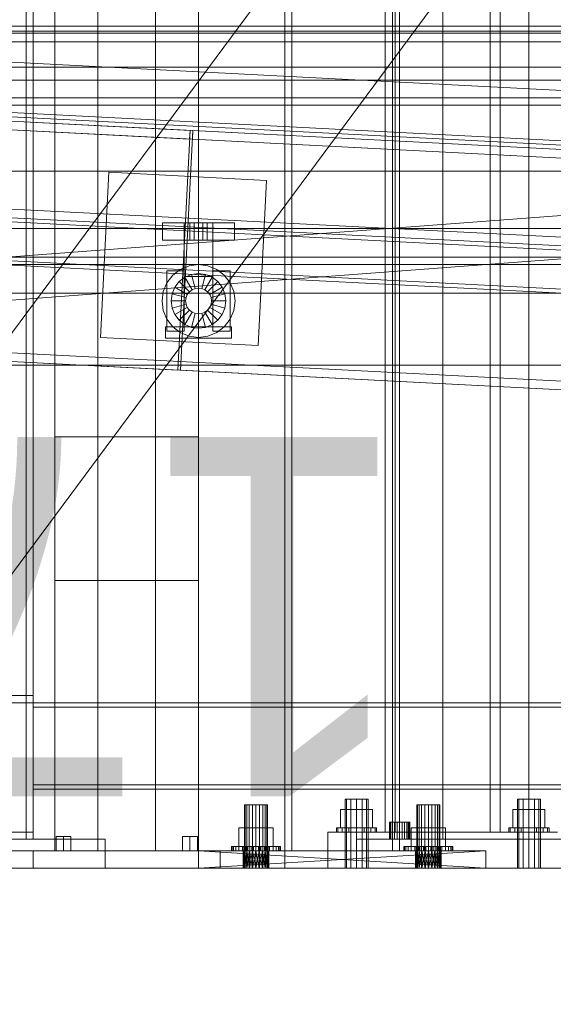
# Model space of a CAD drawing. Header units: millimetres. Extents: x -3490 to 61924, y -72580 to 6847.
# Tile 59 of 256: x -1274 to -903, y -36095 to -35410. Entities that reach past the tile are written whole.
import ezdxf

# ---------------------------------------------------------------- set-up
doc = ezdxf.new("R2010")
doc.units = ezdxf.units.MM
for name, color, linetype, lineweight in [('COTAS_O', 1, 'Continuous', 0), ('COTAS_P', 1, 'Continuous', 0), ('frontal_briquetadora', 7, 'Continuous', 0), ('frontal_C01', 7, 'Continuous', 0), ('frontal_C03', 7, 'Continuous', 0), ('frontal_C04', 7, 'Continuous', 0), ('frontal_C09', 7, 'Continuous', 0), ('frontal_C11', 7, 'Continuous', 0), ('frontal_dosificador', 7, 'Continuous', 0), ('frontal_mezcladora', 7, 'Continuous', 0), ('frontal_secador', 7, 'Continuous', 0)]:
    doc.layers.add(name, color=color, linetype=linetype, lineweight=lineweight)
doc.dimstyles.new('R19_100', dxfattribs={"dimtxt": 250, "dimasz": 150, "dimexe": 150, "dimexo": 80, "dimgap": 100, "dimtad": 1, "dimtih": 1, "dimtoh": 1, "dimdsep": 46, "dimcen": 0.09, "dimadec": 0, "dimazin": 0, "dimtfac": 1, "dimtdec": 4, "dimtofl": 0, "dimtmove": 0, "dimatfit": 3, "dimfxl": 1, "dimtolj": 1, "dimtzin": 0, "dimarcsym": 0})

# ---------------------------------------------------------------- blocks, each defined once
blk = doc.blocks.new('DIM_R29_52')
at = {"layer": 'COTAS_P'}
for p, q in [((-1750, -34600), (-1600, -34555)), ((2600, -34600), (2450, -34555)), ((-1750, -35500), (-1750, -34600)), ((-1750, -34600), (2600, -34600)), ((-1750, -34600), (-1600, -34645)), ((2600, -34600), (2450, -34645)), ((2600, -35500), (2600, -34600))]:
    blk.add_line(p, q, dxfattribs=at)
blk.add_text('4350 P', height=250, dxfattribs=at).set_placement((425, -34500))
blk = doc.blocks.new('DIM_R29_54')
at = {"layer": 'COTAS_P'}
for p, q in [((-2600, -35460), (-2645.93, -36358.83)), ((140, -35600), (94.07, -36498.83)), ((-2645.93, -36358.83), (-2493.82, -36321.54)), ((94.07, -36498.83), (-2645.93, -36358.83)), ((-2645.93, -36358.83), (-2498.42, -36411.42)), ((94.07, -36498.83), (-53.43, -36446.23)), ((94.07, -36498.83), (-58.03, -36536.11))]:
    blk.add_line(p, q, dxfattribs=at)
blk.add_text('2743.57 P', height=250, rotation=177.07502, dxfattribs=at).set_placement((-1281.03, -36528.7))
blk = doc.blocks.new('DIM_R29_59')
at = {"layer": 'COTAS_O'}
for p, q in [((-1850, -34900), (-1850, -35600)), ((-150, -34900), (-150, -35600)), ((-1850, -35600), (-1700, -35555)), ((-150, -35600), (-300, -35555)), ((-150, -35600), (-1850, -35600)), ((-1850, -35600), (-1700, -35645)), ((-150, -35600), (-300, -35645))]:
    blk.add_line(p, q, dxfattribs=at)
blk.add_text('1700 O', height=250, rotation=180, dxfattribs=at).set_placement((-1000, -35700))
blk = doc.blocks.new('DIM_R29_62')
at = {"layer": 'COTAS_O'}
for p, q in [((-1480, -33670), (-780, -33670)), ((-780, -33670), (-825, -33820)), ((-780, -36000), (-780, -33670)), ((-780, -33670), (-735, -33820)), ((-780, -36000), (-825, -35850)), ((-780, -36000), (-735, -35850)), ((-1480, -36000), (-780, -36000))]:
    blk.add_line(p, q, dxfattribs=at)
blk.add_text('2330 O', height=250, rotation=90, dxfattribs=at).set_placement((-880, -34835))
blk = doc.blocks.new('DIM_R29_63')
at = {"layer": 'COTAS_O'}
for p, q in [((-1480, -35300), (-1330, -35255)), ((490, -35300), (340, -35255)), ((-1480, -36000), (-1480, -35300)), ((-1480, -35300), (490, -35300)), ((-1480, -35300), (-1330, -35345)), ((490, -35300), (340, -35345)), ((490, -36000), (490, -35300))]:
    blk.add_line(p, q, dxfattribs=at)
blk.add_text('1970 O', height=250, dxfattribs=at).set_placement((-495, -35200))
blk = doc.blocks.new('DIM_R29_64')
at = {"layer": 'COTAS_O'}
for p, q in [((-1400, -33000), (-700, -33000)), ((-700, -33000), (-745, -33150)), ((-700, -36000), (-700, -33000)), ((-700, -33000), (-655, -33150)), ((-700, -36000), (-745, -35850)), ((-700, -36000), (-655, -35850)), ((-1400, -36000), (-700, -36000))]:
    blk.add_line(p, q, dxfattribs=at)
blk.add_text('3000 O', height=250, rotation=90, dxfattribs=at).set_placement((-800, -34500))
blk = doc.blocks.new('DIM_R29_65')
at = {"layer": 'COTAS_O'}
for p, q in [((-1400, -35300), (-1250, -35255)), ((1400, -35300), (1250, -35255)), ((-1400, -36000), (-1400, -35300)), ((-1400, -35300), (1400, -35300)), ((-1400, -35300), (-1250, -35345)), ((1400, -35300), (1250, -35345)), ((1400, -36000), (1400, -35300))]:
    blk.add_line(p, q, dxfattribs=at)
blk.add_text('2800 O', height=250, dxfattribs=at).set_placement((0, -35200))

msp = doc.modelspace()

# ---------------------------------------------------------------- linework, layer by layer
at = {"layer": 'frontal_briquetadora'}
for p, q in [((-1330, -35694.962), (-777.418, -34950)), ((-1330, -35862.816), (-720.639, -35041.307))]:
    msp.add_line(p, q, dxfattribs=at)
at = {"layer": 'frontal_C01'}
for p, q in [((-1020, -35975), (-1020, -33925.304)), ((-1013, -35975), (-1013, -33925.304)), ((-947, -35975), (-947, -33925.304)), ((-940, -35975), (-940, -33925.304)), ((-1046.928, -35952), (-1048, -35952)), ((-1048, -36000), (-1048, -35952)), ((-1044, -35952), (-1046.928, -35952)), ((-1046.928, -36000), (-1046.928, -35952)), ((-1040, -35952), (-1044, -35952)), ((-1044, -36000), (-1044, -35952)), ((-1040, -35952), (-1036, -35952)), ((-1040, -35952), (-1040, -36000)), ((-1036, -35952), (-1033.072, -35952)), ((-1036, -36000), (-1036, -35952)), ((-1033.072, -35952), (-1032, -35952)), ((-1033.072, -36000), (-1033.072, -35952)), ((-1032, -36000), (-1032, -35952)), ((-926.928, -35952), (-928, -35952)), ((-928, -36000), (-928, -35952)), ((-924, -35952), (-926.928, -35952)), ((-926.928, -36000), (-926.928, -35952)), ((-920, -35952), (-924, -35952)), ((-924, -36000), (-924, -35952)), ((-920, -35952), (-916, -35952)), ((-920, -35952), (-920, -36000)), ((-916, -35952), (-913.072, -35952)), ((-916, -36000), (-916, -35952)), ((-913.072, -35952), (-912, -35952)), ((-913.072, -36000), (-913.072, -35952)), ((-912, -36000), (-912, -35952)), ((-1040, -35959.2), (-1051.085, -35959.2)), ((-1051.085, -35972), (-1051.085, -35959.2)), ((-1040, -35959.2), (-1028.915, -35959.2)), ((-1040, -35959.2), (-1040, -35972)), ((-1028.915, -35972), (-1028.915, -35959.2)), ((-920, -35959.2), (-931.085, -35959.2)), ((-931.085, -35972), (-931.085, -35959.2)), ((-920, -35959.2), (-908.915, -35959.2)), ((-920, -35959.2), (-920, -35972)), ((-908.915, -35972), (-908.915, -35959.2)), ((-1060, -35975), (-900, -35975)), ((-1060, -36000), (-1060, -35975)), ((-1052.934, -35972), (-1054, -35972)), ((-1054, -35975), (-1054, -35972)), ((-1052.934, -35975), (-1054, -35975)), ((-1049.899, -35972), (-1052.934, -35972)), ((-1052.934, -35975), (-1052.934, -35972)), ((-1049.899, -35975), (-1052.934, -35975)), ((-1051.085, -35972), (-1040, -35972)), ((-1045.358, -35972), (-1049.899, -35972)), ((-1049.899, -35975), (-1049.899, -35972)), ((-1045.358, -35975), (-1049.899, -35975)), ((-1040, -35972), (-1045.358, -35972)), ((-1045.358, -35975), (-1045.358, -35972)), ((-1045.358, -35975), (-1040, -35975)), ((-1040, -35972), (-1034.642, -35972)), ((-1040, -35972), (-1040, -35975)), ((-1040, -35972), (-1028.915, -35972)), ((-1040, -35975), (-1034.642, -35975)), ((-1034.642, -35972), (-1030.101, -35972)), ((-1034.642, -35975), (-1034.642, -35972)), ((-1034.642, -35975), (-1030.101, -35975)), ((-1030.101, -35972), (-1027.066, -35972)), ((-1030.101, -35975), (-1030.101, -35972)), ((-1030.101, -35975), (-1027.066, -35975)), ((-1027.066, -35972), (-1026, -35972)), ((-1027.066, -35975), (-1027.066, -35972)), ((-1027.066, -35975), (-1026, -35975)), ((-1026, -35975), (-1026, -35972)), ((-1020, -35975), (-1013, -35975)), ((-1013, -35975), (-947, -35975)), ((-947, -35975), (-940, -35975)), ((-932.934, -35972), (-934, -35972)), ((-934, -35975), (-934, -35972)), ((-932.934, -35975), (-934, -35975)), ((-929.899, -35972), (-932.934, -35972)), ((-932.934, -35975), (-932.934, -35972)), ((-929.899, -35975), (-932.934, -35975)), ((-931.085, -35972), (-920, -35972)), ((-925.358, -35972), (-929.899, -35972)), ((-929.899, -35975), (-929.899, -35972)), ((-925.358, -35975), (-929.899, -35975)), ((-920, -35972), (-925.358, -35972)), ((-925.358, -35975), (-925.358, -35972)), ((-925.358, -35975), (-920, -35975)), ((-920, -35972), (-914.642, -35972)), ((-920, -35972), (-920, -35975)), ((-920, -35972), (-908.915, -35972)), ((-920, -35975), (-914.642, -35975)), ((-914.642, -35972), (-910.101, -35972)), ((-914.642, -35975), (-914.642, -35972)), ((-914.642, -35975), (-910.101, -35975)), ((-910.101, -35972), (-907.066, -35972)), ((-910.101, -35975), (-910.101, -35972)), ((-910.101, -35975), (-907.066, -35975)), ((-907.066, -35972), (-906, -35972)), ((-907.066, -35975), (-907.066, -35972)), ((-907.066, -35975), (-906, -35975)), ((-906, -35975), (-906, -35972)), ((-1060, -36000), (-900, -36000)), ((-1046.928, -36000), (-1048, -36000)), ((-1044, -36000), (-1046.928, -36000)), ((-1044, -36000), (-1040, -36000)), ((-1040, -36000), (-1036, -36000)), ((-1036, -36000), (-1033.072, -36000)), ((-1033.072, -36000), (-1032, -36000)), ((-926.928, -36000), (-928, -36000)), ((-924, -36000), (-926.928, -36000)), ((-924, -36000), (-920, -36000)), ((-920, -36000), (-916, -36000)), ((-916, -36000), (-913.072, -36000)), ((-913.072, -36000), (-912, -36000))]:
    msp.add_line(p, q, dxfattribs=at)
at = {"layer": 'frontal_C03'}
for p, q in [((1530, -35414.158), (-1530, -35414.158)), ((1500, -35417.595), (-1500, -35417.595)), ((1500, -35442.718), (-1500, -35442.718)), ((-1500, -35451.701), (1500, -35451.701)), ((1530, -35464.158), (-1530, -35464.158)), ((1530, -35469.158), (-1530, -35469.158))]:
    msp.add_line(p, q, dxfattribs=at)
at = {"layer": 'frontal_C04'}
for p, q in [((-1400, -35419), (-420, -35419)), ((-1400, -35425), (-420, -35425)), ((-1750, -35515), (-550, -35515)), ((-1751.122, -35610.042), (-551.122, -35520.042)), ((-1748.878, -35639.958), (-548.878, -35549.958)), ((-1175, -35551), (-1125, -35551)), ((-1175, -35551), (-1175, -35563)), ((-1160, -35551), (-1140, -35551)), ((-1160, -35551), (-1160, -35588.4)), ((-1156, -35551), (-1153, -35551)), ((-1156, -35551), (-1156, -35563)), ((-1153, -35551), (-1147, -35551)), ((-1153, -35563), (-1153, -35551)), ((-1147, -35551), (-1144, -35551)), ((-1147, -35563), (-1147, -35551)), ((-1144, -35563), (-1144, -35551)), ((-1140, -35588.4), (-1140, -35551)), ((-1125, -35563), (-1125, -35551)), ((-1750, -35555), (-550, -35555)), ((-1175, -35563), (-1125, -35563)), ((-1153, -35563), (-1156, -35563)), ((-1153, -35563), (-1147, -35563)), ((-1147, -35563), (-1144, -35563)), ((-1750, -35575), (2600, -35575)), ((-1750, -35580), (2600, -35580)), ((-1172, -35584.4), (-1160, -35584.4)), ((-1172, -35584.4), (-1172, -35626.4)), ((-1167.961, -35587.439), (-1162.7, -35583.403)), ((-1162.7, -35583.403), (-1156.574, -35580.865)), ((-1160, -35626.4), (-1160, -35584.4)), ((-1156.574, -35580.865), (-1150, -35580)), ((-1150, -35580), (-1143.426, -35580.865)), ((-1143.426, -35580.865), (-1137.3, -35583.403)), ((-1140, -35584.4), (-1128, -35584.4)), ((-1140, -35584.4), (-1140, -35626.4)), ((-1137.3, -35583.403), (-1132.039, -35587.439)), ((-1128, -35626.4), (-1128, -35584.4)), ((-1174.535, -35598.826), (-1171.997, -35592.7)), ((-1171.997, -35592.7), (-1167.961, -35587.439)), ((-1166.454, -35595.9), (-1163.435, -35591.965)), ((-1163.435, -35591.965), (-1159.5, -35588.946)), ((-1156.364, -35599.036), (-1163.435, -35591.965)), ((-1160, -35588.4), (-1140, -35588.4)), ((-1159.5, -35588.946), (-1154.918, -35587.047)), ((-1154.5, -35597.606), (-1159.5, -35588.946)), ((-1154.918, -35587.047), (-1150, -35586.4)), ((-1152.329, -35596.707), (-1154.918, -35587.047)), ((-1150, -35596.4), (-1150, -35586.4)), ((-1150, -35586.4), (-1145.082, -35587.047)), ((-1147.671, -35596.707), (-1145.082, -35587.047)), ((-1145.5, -35597.606), (-1140.5, -35588.946)), ((-1145.082, -35587.047), (-1140.5, -35588.946)), ((-1143.636, -35599.036), (-1136.565, -35591.965)), ((-1140.5, -35588.946), (-1136.565, -35591.965)), ((-1136.565, -35591.965), (-1133.546, -35595.9)), ((-1132.039, -35587.439), (-1128.003, -35592.7)), ((-1128.003, -35592.7), (-1125.465, -35598.826)), ((-1175.4, -35605.4), (-1174.535, -35598.826)), ((-1168.353, -35600.482), (-1166.454, -35595.9)), ((-1157.794, -35600.9), (-1166.454, -35595.9)), ((-1157.794, -35600.9), (-1156.364, -35599.036)), ((-1156.364, -35599.036), (-1154.5, -35597.606)), ((-1154.5, -35597.606), (-1152.329, -35596.707)), ((-1152.329, -35596.707), (-1150, -35596.4)), ((-1150, -35596.4), (-1147.671, -35596.707)), ((-1147.671, -35596.707), (-1145.5, -35597.606)), ((-1145.5, -35597.606), (-1143.636, -35599.036)), ((-1143.636, -35599.036), (-1142.206, -35600.9)), ((-1142.206, -35600.9), (-1133.546, -35595.9)), ((-1133.546, -35595.9), (-1131.647, -35600.482)), ((-1125.465, -35598.826), (-1124.6, -35605.4)), ((-1750, -35600), (-550, -35600)), ((-1174.535, -35611.974), (-1175.4, -35605.4)), ((-1169, -35605.4), (-1168.353, -35600.482)), ((-1159, -35605.4), (-1169, -35605.4)), ((-1168.353, -35610.318), (-1169, -35605.4)), ((-1158.693, -35603.071), (-1168.353, -35600.482)), ((-1159, -35605.4), (-1158.693, -35603.071)), ((-1158.693, -35607.729), (-1159, -35605.4)), ((-1158.693, -35603.071), (-1157.794, -35600.9)), ((-1142.206, -35600.9), (-1141.307, -35603.071)), ((-1141.307, -35603.071), (-1131.647, -35600.482)), ((-1141.307, -35603.071), (-1141, -35605.4)), ((-1141, -35605.4), (-1141.307, -35607.729)), ((-1131, -35605.4), (-1141, -35605.4)), ((-1131.647, -35600.482), (-1131, -35605.4)), ((-1131, -35605.4), (-1131.647, -35610.318)), ((-1124.6, -35605.4), (-1125.465, -35611.974)), ((-1171.997, -35618.1), (-1174.535, -35611.974)), ((-1158.693, -35607.729), (-1168.353, -35610.318)), ((-1166.454, -35614.9), (-1168.353, -35610.318)), ((-1157.794, -35609.9), (-1166.454, -35614.9)), ((-1156.364, -35611.764), (-1163.435, -35618.835)), ((-1154.5, -35613.194), (-1159.5, -35621.854)), ((-1157.794, -35609.9), (-1158.693, -35607.729)), ((-1156.364, -35611.764), (-1157.794, -35609.9)), ((-1154.5, -35613.194), (-1156.364, -35611.764)), ((-1152.329, -35614.093), (-1154.5, -35613.194)), ((-1145.5, -35613.194), (-1147.671, -35614.093)), ((-1143.636, -35611.764), (-1145.5, -35613.194)), ((-1145.5, -35613.194), (-1140.5, -35621.854)), ((-1142.206, -35609.9), (-1143.636, -35611.764)), ((-1143.636, -35611.764), (-1136.565, -35618.835)), ((-1141.307, -35607.729), (-1142.206, -35609.9)), ((-1142.206, -35609.9), (-1133.546, -35614.9)), ((-1141.307, -35607.729), (-1131.647, -35610.318)), ((-1131.647, -35610.318), (-1133.546, -35614.9)), ((-1125.465, -35611.974), (-1128.003, -35618.1)), ((-1167.961, -35623.361), (-1171.997, -35618.1)), ((-1163.435, -35618.835), (-1166.454, -35614.9)), ((-1159.5, -35621.854), (-1163.435, -35618.835)), ((-1152.329, -35614.093), (-1154.918, -35623.753)), ((-1150, -35614.4), (-1152.329, -35614.093)), ((-1147.671, -35614.093), (-1150, -35614.4)), ((-1150, -35614.4), (-1150, -35624.4)), ((-1147.671, -35614.093), (-1145.082, -35623.753)), ((-1136.565, -35618.835), (-1140.5, -35621.854)), ((-1133.546, -35614.9), (-1136.565, -35618.835)), ((-1128.003, -35618.1), (-1132.039, -35623.361)), ((-1173, -35623.4), (-1127, -35623.4)), ((-1173, -35623.4), (-1173, -35631.4)), ((-1172, -35626.4), (-1160, -35626.4)), ((-1162.7, -35627.397), (-1167.961, -35623.361)), ((-1156.574, -35629.935), (-1162.7, -35627.397)), ((-1154.918, -35623.753), (-1159.5, -35621.854)), ((-1150, -35624.4), (-1154.918, -35623.753)), ((-1145.082, -35623.753), (-1150, -35624.4)), ((-1140.5, -35621.854), (-1145.082, -35623.753)), ((-1137.3, -35627.397), (-1143.426, -35629.935)), ((-1140, -35626.4), (-1128, -35626.4)), ((-1132.039, -35623.361), (-1137.3, -35627.397)), ((-1127, -35631.4), (-1127, -35623.4)), ((-1173, -35631.4), (-1127, -35631.4)), ((-1150, -35630.8), (-1156.574, -35629.935)), ((-1143.426, -35629.935), (-1150, -35630.8)), ((-1750, -35650), (-550, -35650))]:
    msp.add_line(p, q, dxfattribs=at)
at = {"layer": 'frontal_C09'}
for p, q in [((84.569, -35509.053), (-2535.588, -35375.176)), ((142.705, -35547.069), (-2597.295, -35407.069)), ((142.551, -35550.065), (-2597.449, -35410.065)), ((82.783, -35544.007), (-2537.374, -35410.131)), ((72.643, -35546.493), (-2527.54, -35413.637)), ((72.49, -35549.489), (-2527.693, -35416.633)), ((42.529, -35547.958), (-2497.732, -35418.164)), ((42.222, -35553.951), (-2498.038, -35424.156)), ((-1155.908, -35486.724), (-2352.347, -35425.592)), ((-1156.214, -35492.717), (-2352.653, -35431.585)), ((208.888, -35623.546), (-2670.929, -35476.402)), ((209.194, -35617.554), (-2670.623, -35470.41)), ((208.735, -35626.542), (-2671.082, -35479.398)), ((-1155.908, -35486.724), (-1164.43, -35653.507)), ((-1162.432, -35653.609), (-1153.911, -35486.826)), ((-1155.908, -35486.724), (-1156.214, -35492.717)), ((-1154.217, -35492.819), (-1153.911, -35486.826)), ((42.529, -35547.958), (-1153.911, -35486.826)), ((42.222, -35553.951), (-1154.217, -35492.819)), ((137.449, -35649.935), (-2602.551, -35509.935)), ((137.295, -35652.931), (-2602.705, -35512.931)), ((-1218.338, -35630.726), (-1212.469, -35515.876)), ((-1102.613, -35521.489), (-1212.469, -35515.876)), ((-1102.613, -35521.489), (-1108.481, -35636.339)), ((204.092, -35717.423), (-2675.726, -35570.279)), ((203.785, -35723.416), (-2676.032, -35576.272)), ((-1164.43, -35653.507), (-2360.869, -35592.375)), ((-1108.481, -35636.339), (-1218.338, -35630.726)), ((34.007, -35714.741), (-1162.432, -35653.609))]:
    msp.add_line(p, q, dxfattribs=at)
at = {"layer": 'frontal_C11'}
for p, q in [((-1220, -35988), (-1220, -34140)), ((-1180, -35988), (-1180, -34140)), ((-1244, -35978), (-1249.196, -35978)), ((-1249.196, -35988), (-1249.196, -35978)), ((-1244, -35978), (-1238.804, -35978)), ((-1244, -35978), (-1244, -35988)), ((-1238.804, -35988), (-1238.804, -35978)), ((-1156, -35978), (-1161.196, -35978)), ((-1161.196, -35988), (-1161.196, -35978)), ((-1156, -35978), (-1150.804, -35978)), ((-1156, -35978), (-1156, -35988)), ((-1150.804, -35988), (-1150.804, -35978)), ((-1265, -35988), (-1135, -35988)), ((-1265, -36000), (-1265, -35988)), ((-1249.196, -35988), (-1244, -35988)), ((-1244, -35988), (-1238.804, -35988)), ((-1220, -35988), (-1180, -35988)), ((-1161.196, -35988), (-1156, -35988)), ((-1156, -35988), (-1150.804, -35988)), ((-1135, -36000), (-1135, -35988)), ((-1265, -36000), (-1135, -36000))]:
    msp.add_line(p, q, dxfattribs=at)
at = {"layer": 'frontal_dosificador'}
for p, q in [((-1250, -35988), (-1250, -33900)), ((-1150, -35988), (-1150, -33900)), ((-1150, -35700), (-1250, -35700)), ((-1250, -35800), (-1250, -35700)), ((-1150, -35800), (-1150, -35700)), ((-1150, -35800), (-1250, -35800)), ((-1090, -35988), (-1310, -35988)), ((-1150, -35988), (-1250, -35988)), ((-1090, -36000), (-1090, -35988)), ((-1090, -36000), (-1310, -36000))]:
    msp.add_line(p, q, dxfattribs=at)
at = {"layer": 'frontal_mezcladora'}
for p, q in [((-980, -35980), (-980, -33390)), ((-920, -35980), (-920, -33390)), ((-1016.761, -35968), (-1017, -35968)), ((-1017, -35980), (-1017, -35968)), ((-1016.062, -35968), (-1016.761, -35968)), ((-1016.761, -35980), (-1016.761, -35968)), ((-1014.95, -35968), (-1016.062, -35968)), ((-1016.062, -35980), (-1016.062, -35968)), ((-1013.5, -35968), (-1014.95, -35968)), ((-1014.95, -35980), (-1014.95, -35968)), ((-1011.812, -35968), (-1013.5, -35968)), ((-1013.5, -35980), (-1013.5, -35968)), ((-1010, -35968), (-1011.812, -35968)), ((-1011.812, -35980), (-1011.812, -35968)), ((-1010, -35968), (-1008.188, -35968)), ((-1010, -35968), (-1010, -35980)), ((-1008.188, -35968), (-1006.5, -35968)), ((-1008.188, -35980), (-1008.188, -35968)), ((-1006.5, -35968), (-1005.05, -35968)), ((-1006.5, -35980), (-1006.5, -35968)), ((-1005.05, -35968), (-1003.938, -35968)), ((-1005.05, -35980), (-1005.05, -35968)), ((-1003.938, -35968), (-1003.239, -35968)), ((-1003.938, -35980), (-1003.938, -35968)), ((-1003.239, -35968), (-1003, -35968)), ((-1003.239, -35980), (-1003.239, -35968)), ((-1003, -35980), (-1003, -35968)), ((-1040, -35980), (-860, -35980)), ((-1040, -36000), (-1040, -35980)), ((-1016.761, -35980), (-1017, -35980)), ((-1016.062, -35980), (-1016.761, -35980)), ((-1014.95, -35980), (-1016.062, -35980)), ((-1013.5, -35980), (-1014.95, -35980)), ((-1011.812, -35980), (-1013.5, -35980)), ((-1010, -35980), (-1011.812, -35980)), ((-1008.188, -35980), (-1010, -35980)), ((-1008.188, -35980), (-1006.5, -35980)), ((-1006.5, -35980), (-1005.05, -35980)), ((-1005.05, -35980), (-1003.938, -35980)), ((-1003.938, -35980), (-1003.239, -35980)), ((-1003.239, -35980), (-1003, -35980)), ((-980, -35980), (-920, -35980)), ((-1040, -36000), (-860, -36000))]:
    msp.add_line(p, q, dxfattribs=at)
at = {"layer": 'frontal_secador'}
for p, q in [((-1270, -35980), (-1270, -33075)), ((-1265, -35980), (-1265, -33075)), ((-1090, -35988), (-1090, -35144.711)), ((-1085, -35988), (-1085, -35144.711)), ((-1015, -35988), (-1015, -35144.711)), ((-1010, -35988), (-1010, -35144.711)), ((-1325, -35880), (-1265, -35880)), ((-1265, -35885), (-1265, -35880)), ((-1325, -35885), (-1265, -35885)), ((-1270, -35885), (-1265, -35885)), ((-1270, -35975), (-1270, -35885)), ((-1265, -35885), (1265, -35885)), ((-1265, -35888), (-1265, -35885)), ((-1265, -35975), (-1265, -35885)), ((-1265, -35888), (1265, -35888)), ((-1265, -35942), (-1265, -35888)), ((-1265, -35942), (1265, -35942)), ((-1265, -35945), (-1265, -35942)), ((-1265, -35945), (1265, -35945)), ((-1117.608, -35956), (-1118, -35956)), ((-1118, -36000), (-1118, -35956)), ((-1116.472, -35956), (-1117.608, -35956)), ((-1117.608, -36000), (-1117.608, -35956)), ((-1114.702, -35956), (-1116.472, -35956)), ((-1116.472, -36000), (-1116.472, -35956)), ((-1112.472, -35956), (-1114.702, -35956)), ((-1114.702, -36000), (-1114.702, -35956)), ((-1110, -35956), (-1112.472, -35956)), ((-1112.472, -36000), (-1112.472, -35956)), ((-1110, -35956), (-1107.528, -35956)), ((-1110, -35956), (-1110, -36000)), ((-1107.528, -35956), (-1105.298, -35956)), ((-1107.528, -36000), (-1107.528, -35956)), ((-1105.298, -35956), (-1103.528, -35956)), ((-1105.298, -36000), (-1105.298, -35956)), ((-1103.528, -35956), (-1102.392, -35956)), ((-1103.528, -36000), (-1103.528, -35956)), ((-1102.392, -35956), (-1102, -35956)), ((-1102.392, -36000), (-1102.392, -35956)), ((-1102, -36000), (-1102, -35956)), ((-997.608, -35956), (-998, -35956)), ((-998, -36000), (-998, -35956)), ((-996.472, -35956), (-997.608, -35956)), ((-997.608, -36000), (-997.608, -35956)), ((-994.702, -35956), (-996.472, -35956)), ((-996.472, -36000), (-996.472, -35956)), ((-992.472, -35956), (-994.702, -35956)), ((-994.702, -36000), (-994.702, -35956)), ((-990, -35956), (-992.472, -35956)), ((-992.472, -36000), (-992.472, -35956)), ((-990, -35956), (-987.528, -35956)), ((-990, -35956), (-990, -36000)), ((-987.528, -35956), (-985.298, -35956)), ((-987.528, -36000), (-987.528, -35956)), ((-985.298, -35956), (-983.528, -35956)), ((-985.298, -36000), (-985.298, -35956)), ((-983.528, -35956), (-982.392, -35956)), ((-983.528, -36000), (-983.528, -35956)), ((-982.392, -35956), (-982, -35956)), ((-982.392, -36000), (-982.392, -35956)), ((-982, -36000), (-982, -35956)), ((-1325, -35975), (-1265, -35975)), ((-1270, -35975), (-1265, -35975)), ((-1265, -35980), (-1265, -35975)), ((-1110, -35972), (-1121.994, -35972)), ((-1121.994, -35985), (-1121.994, -35972)), ((-1110, -35972), (-1098.006, -35972)), ((-1110, -35972), (-1110, -35985)), ((-1098.006, -35985), (-1098.006, -35972)), ((-990, -35972), (-1001.994, -35972)), ((-1001.994, -35985), (-1001.994, -35972)), ((-990, -35972), (-978.006, -35972)), ((-990, -35972), (-990, -35985)), ((-978.006, -35985), (-978.006, -35972)), ((-1375, -35980), (-1215, -35980)), ((-1325, -35980), (-1265, -35980)), ((-1320, -35980), (-1270, -35980)), ((-1270, -35980), (-1265, -35980)), ((-1215, -36000), (-1215, -35980)), ((-990, -35988), (-1150, -35988)), ((-1150, -35988), (-992.329, -35988)), ((-1150, -35988), (-1110, -35988)), ((-1107.671, -35988), (-1150, -35988)), ((-1150, -35988), (-1112.329, -35988)), ((-950, -35988), (-1150, -35988)), ((-1150, -35988), (-994.5, -35988)), ((-1105.5, -35988), (-1150, -35988)), ((-1150, -35988), (-1114.5, -35988)), ((-1150, -35988), (-996.364, -35988)), ((-1150, -35988), (-1116.364, -35988)), ((-1150, -35988), (-997.794, -35988)), ((-1150, -35988), (-1117.794, -35988)), ((-1150, -35988), (-998.693, -35988)), ((-1150, -35988), (-1118.693, -35988)), ((-1150, -35988), (-999, -35988)), ((-1150, -35988), (-1119, -35988)), ((-987.671, -35988), (-1150, -35988)), ((-1150, -36000), (-1150, -35988)), ((-950, -36000), (-1150, -35988)), ((-1150, -36000), (-950, -35988)), ((-1127, -35988), (-1127, -35985)), ((-1127, -35985), (-1126.673, -35985)), ((-1127, -35985), (-1118.5, -35985)), ((-1126.673, -35988), (-1127, -35988)), ((-1118.5, -35988), (-1127, -35988)), ((-1126.673, -35988), (-1126.673, -35985)), ((-1126.673, -35985), (-1125.706, -35985)), ((-1126.673, -35985), (-1118.337, -35985)), ((-1125.706, -35988), (-1126.673, -35988)), ((-1118.337, -35988), (-1126.673, -35988)), ((-1125.706, -35988), (-1125.706, -35985)), ((-1125.706, -35985), (-1124.135, -35985)), ((-1125.706, -35985), (-1117.853, -35985)), ((-1124.135, -35988), (-1125.706, -35988)), ((-1117.853, -35988), (-1125.706, -35988)), ((-1124.135, -35988), (-1124.135, -35985)), ((-1124.135, -35985), (-1122.021, -35985)), ((-1124.135, -35985), (-1117.067, -35985)), ((-1122.021, -35988), (-1124.135, -35988)), ((-1117.067, -35988), (-1124.135, -35988)), ((-1122.021, -35988), (-1122.021, -35985)), ((-1122.021, -35985), (-1119.445, -35985)), ((-1122.021, -35985), (-1116.01, -35985)), ((-1119.445, -35988), (-1122.021, -35988)), ((-1116.01, -35988), (-1122.021, -35988)), ((-1121.994, -35985), (-1110, -35985)), ((-1119.445, -35988), (-1119.445, -35985)), ((-1119.445, -35985), (-1116.506, -35985)), ((-1119.445, -35985), (-1114.722, -35985)), ((-1116.506, -35988), (-1119.445, -35988)), ((-1114.722, -35988), (-1119.445, -35988)), ((-1119, -35988), (-1118.693, -35988)), ((-1110, -35988), (-1119, -35988)), ((-1112.329, -35988), (-1119, -35988)), ((-1114.5, -35988), (-1119, -35988)), ((-1116.364, -35988), (-1119, -35988)), ((-1117.794, -35988), (-1119, -35988)), ((-1119, -36000), (-1118.693, -35988)), ((-1119, -36000), (-1119, -35988)), ((-1118.693, -36000), (-1119, -35988)), ((-1118.693, -35988), (-1117.794, -35988)), ((-1110, -35988), (-1118.693, -35988)), ((-1118.693, -36000), (-1117.794, -35988)), ((-1118.693, -36000), (-1118.693, -35988)), ((-1117.794, -36000), (-1118.693, -35988)), ((-1118.337, -35985), (-1118.5, -35985)), ((-1118.5, -35985), (-1118.5, -35988)), ((-1118.5, -35988), (-1118.337, -35988)), ((-1117.853, -35985), (-1118.337, -35985)), ((-1118.337, -35985), (-1118.337, -35988)), ((-1118.337, -35988), (-1117.853, -35988)), ((-1117.067, -35985), (-1117.853, -35985)), ((-1117.853, -35985), (-1117.853, -35988)), ((-1117.853, -35988), (-1117.067, -35988)), ((-1117.794, -35988), (-1116.364, -35988)), ((-1110, -35988), (-1117.794, -35988)), ((-1117.794, -36000), (-1116.364, -35988)), ((-1117.794, -36000), (-1117.794, -35988)), ((-1116.364, -36000), (-1117.794, -35988)), ((-1116.01, -35985), (-1117.067, -35985)), ((-1117.067, -35985), (-1117.067, -35988)), ((-1117.067, -35988), (-1116.01, -35988)), ((-1116.506, -35988), (-1116.506, -35985)), ((-1116.506, -35985), (-1113.317, -35985)), ((-1116.506, -35985), (-1113.253, -35985)), ((-1113.317, -35988), (-1116.506, -35988)), ((-1113.253, -35988), (-1116.506, -35988)), ((-1116.364, -35988), (-1114.5, -35988)), ((-1110, -35988), (-1116.364, -35988)), ((-1116.364, -36000), (-1114.5, -35988)), ((-1116.364, -36000), (-1116.364, -35988)), ((-1114.5, -36000), (-1116.364, -35988)), ((-1114.722, -35985), (-1116.01, -35985)), ((-1116.01, -35985), (-1116.01, -35988)), ((-1116.01, -35988), (-1114.722, -35988)), ((-1113.253, -35985), (-1114.722, -35985)), ((-1114.722, -35985), (-1114.722, -35988)), ((-1114.722, -35988), (-1113.253, -35988)), ((-1114.5, -35988), (-1112.329, -35988)), ((-1110, -35988), (-1114.5, -35988)), ((-1114.5, -36000), (-1112.329, -35988)), ((-1114.5, -36000), (-1114.5, -35988)), ((-1112.329, -36000), (-1114.5, -35988)), ((-1113.317, -35988), (-1113.317, -35985)), ((-1113.317, -35985), (-1110, -35985)), ((-1113.317, -35985), (-1111.658, -35985)), ((-1110, -35988), (-1113.317, -35988)), ((-1111.658, -35988), (-1113.317, -35988)), ((-1111.658, -35985), (-1113.253, -35985)), ((-1113.253, -35985), (-1113.253, -35988)), ((-1113.253, -35988), (-1111.658, -35988)), ((-1112.329, -35988), (-1110, -35988)), ((-1112.329, -36000), (-1110, -35988)), ((-1112.329, -36000), (-1112.329, -35988)), ((-1110, -36000), (-1112.329, -35988)), ((-1110, -35985), (-1111.658, -35985)), ((-1111.658, -35985), (-1111.658, -35988)), ((-1111.658, -35988), (-1110, -35988)), ((-1106.683, -35985), (-1110, -35985)), ((-1110, -35985), (-1110, -35988)), ((-1110, -35985), (-1108.342, -35985)), ((-1110, -35985), (-1098.006, -35985)), ((-1110, -35988), (-1107.671, -35988)), ((-1110, -35988), (-1105.5, -35988)), ((-1110, -35988), (-1103.636, -35988)), ((-1110, -35988), (-1102.206, -35988)), ((-1110, -35988), (-1101.307, -35988)), ((-1110, -35988), (-1101, -35988)), ((-1110, -35988), (-1110, -36000)), ((-1107.671, -36000), (-1110, -35988)), ((-1110, -36000), (-1107.671, -35988)), ((-1110, -35988), (-1106.683, -35988)), ((-1108.342, -35988), (-1110, -35988)), ((-1108.342, -35985), (-1108.342, -35988)), ((-1106.683, -35985), (-1108.342, -35985)), ((-1108.342, -35985), (-1106.747, -35985)), ((-1108.342, -35988), (-1106.683, -35988)), ((-1106.747, -35988), (-1108.342, -35988)), ((-1107.671, -35988), (-1105.5, -35988)), ((-1107.671, -35988), (-1101, -35988)), ((-1107.671, -36000), (-1107.671, -35988)), ((-1105.5, -36000), (-1107.671, -35988)), ((-1107.671, -36000), (-1105.5, -35988)), ((-1106.747, -35985), (-1106.747, -35988)), ((-1103.494, -35985), (-1106.747, -35985)), ((-1106.747, -35985), (-1105.278, -35985)), ((-1106.747, -35988), (-1103.494, -35988)), ((-1105.278, -35988), (-1106.747, -35988)), ((-1106.683, -35988), (-1106.683, -35985)), ((-1103.494, -35985), (-1106.683, -35985)), ((-1106.683, -35988), (-1103.494, -35988)), ((-1103.636, -35988), (-1105.5, -35988)), ((-1105.5, -35988), (-1101, -35988)), ((-1105.5, -35988), (-996.364, -35988)), ((-990, -35988), (-1105.5, -35988)), ((-1105.5, -36000), (-1105.5, -35988)), ((-1103.636, -36000), (-1105.5, -35988)), ((-1105.5, -36000), (-1103.636, -35988)), ((-1105.278, -35985), (-1105.278, -35988)), ((-1100.555, -35985), (-1105.278, -35985)), ((-1105.278, -35985), (-1103.99, -35985)), ((-1105.278, -35988), (-1100.555, -35988)), ((-1103.99, -35988), (-1105.278, -35988)), ((-1103.99, -35985), (-1103.99, -35988)), ((-1097.979, -35985), (-1103.99, -35985)), ((-1103.99, -35985), (-1102.933, -35985)), ((-1103.99, -35988), (-1097.979, -35988)), ((-1102.933, -35988), (-1103.99, -35988)), ((-1102.206, -35988), (-1103.636, -35988)), ((-1103.636, -35988), (-1101, -35988)), ((-1103.636, -35988), (-996.364, -35988)), ((-1103.636, -35988), (-999, -35988)), ((-1103.636, -35988), (-998.693, -35988)), ((-1103.636, -35988), (-997.794, -35988)), ((-990, -35988), (-1103.636, -35988)), ((-1103.636, -36000), (-1103.636, -35988)), ((-1102.206, -36000), (-1103.636, -35988)), ((-1103.636, -36000), (-1102.206, -35988)), ((-1103.494, -35988), (-1103.494, -35985)), ((-1100.555, -35985), (-1103.494, -35985)), ((-1103.494, -35988), (-1100.555, -35988)), ((-1102.933, -35985), (-1102.933, -35988)), ((-1095.865, -35985), (-1102.933, -35985)), ((-1102.933, -35985), (-1102.147, -35985)), ((-1102.933, -35988), (-1095.865, -35988)), ((-1102.147, -35988), (-1102.933, -35988)), ((-1101.307, -35988), (-1102.206, -35988)), ((-1102.206, -35988), (-1101, -35988)), ((-1102.206, -35988), (-996.364, -35988)), ((-990, -35988), (-1102.206, -35988)), ((-1102.206, -36000), (-1102.206, -35988)), ((-1101.307, -36000), (-1102.206, -35988)), ((-1102.206, -36000), (-1101.307, -35988)), ((-1102.147, -35985), (-1102.147, -35988)), ((-1094.294, -35985), (-1102.147, -35985)), ((-1102.147, -35985), (-1101.663, -35985)), ((-1102.147, -35988), (-1094.294, -35988)), ((-1101.663, -35988), (-1102.147, -35988)), ((-1101.663, -35985), (-1101.663, -35988)), ((-1093.327, -35985), (-1101.663, -35985)), ((-1101.663, -35985), (-1101.5, -35985)), ((-1101.663, -35988), (-1093.327, -35988)), ((-1101.5, -35988), (-1101.663, -35988)), ((-1101.5, -35985), (-1101.5, -35988)), ((-1093, -35985), (-1101.5, -35985)), ((-1101.5, -35988), (-1093, -35988)), ((-1101, -35988), (-1101.307, -35988)), ((-1101.307, -35988), (-996.364, -35988)), ((-1101.307, -35988), (-990, -35988)), ((-1101.307, -36000), (-1101.307, -35988)), ((-1101, -36000), (-1101.307, -35988)), ((-1101.307, -36000), (-1101, -35988)), ((-1101, -35988), (-996.364, -35988)), ((-1101, -35988), (-994.5, -35988)), ((-1101, -35988), (-992.329, -35988)), ((-1101, -35988), (-990, -35988)), ((-1101, -36000), (-1101, -35988)), ((-1100.555, -35988), (-1100.555, -35985)), ((-1097.979, -35985), (-1100.555, -35985)), ((-1100.555, -35988), (-1097.979, -35988)), ((-1097.979, -35988), (-1097.979, -35985)), ((-1095.865, -35985), (-1097.979, -35985)), ((-1097.979, -35988), (-1095.865, -35988)), ((-1095.865, -35988), (-1095.865, -35985)), ((-1094.294, -35985), (-1095.865, -35985)), ((-1095.865, -35988), (-1094.294, -35988)), ((-1094.294, -35988), (-1094.294, -35985)), ((-1093.327, -35985), (-1094.294, -35985)), ((-1094.294, -35988), (-1093.327, -35988)), ((-1093.327, -35988), (-1093.327, -35985)), ((-1093, -35985), (-1093.327, -35985)), ((-1093.327, -35988), (-1093, -35988)), ((-1093, -35988), (-1093, -35985)), ((-1090, -35988), (-1085, -35988)), ((-1085, -35988), (-1015, -35988)), ((-1015, -35988), (-1010, -35988)), ((-1007, -35988), (-1007, -35985)), ((-1007, -35985), (-1006.673, -35985)), ((-1007, -35985), (-998.5, -35985)), ((-1006.673, -35988), (-1007, -35988)), ((-998.5, -35988), (-1007, -35988)), ((-1006.673, -35988), (-1006.673, -35985)), ((-1006.673, -35985), (-1005.706, -35985)), ((-1006.673, -35985), (-998.337, -35985)), ((-1005.706, -35988), (-1006.673, -35988)), ((-998.337, -35988), (-1006.673, -35988)), ((-1005.706, -35988), (-1005.706, -35985)), ((-1005.706, -35985), (-1004.135, -35985)), ((-1005.706, -35985), (-997.853, -35985)), ((-1004.135, -35988), (-1005.706, -35988)), ((-997.853, -35988), (-1005.706, -35988)), ((-1004.135, -35988), (-1004.135, -35985)), ((-1004.135, -35985), (-1002.021, -35985)), ((-1004.135, -35985), (-997.067, -35985)), ((-1002.021, -35988), (-1004.135, -35988)), ((-997.067, -35988), (-1004.135, -35988)), ((-1002.021, -35988), (-1002.021, -35985)), ((-1002.021, -35985), (-999.445, -35985)), ((-1002.021, -35985), (-996.01, -35985)), ((-999.445, -35988), (-1002.021, -35988)), ((-996.01, -35988), (-1002.021, -35988)), ((-1001.994, -35985), (-990, -35985)), ((-999.445, -35988), (-999.445, -35985)), ((-999.445, -35985), (-996.506, -35985)), ((-999.445, -35985), (-994.722, -35985)), ((-996.506, -35988), (-999.445, -35988)), ((-994.722, -35988), (-999.445, -35988)), ((-999, -35988), (-998.693, -35988)), ((-990, -35988), (-999, -35988)), ((-992.329, -35988), (-999, -35988)), ((-994.5, -35988), (-999, -35988)), ((-996.364, -35988), (-999, -35988)), ((-999, -36000), (-998.693, -35988)), ((-999, -36000), (-999, -35988)), ((-998.693, -36000), (-999, -35988)), ((-998.693, -35988), (-997.794, -35988)), ((-990, -35988), (-998.693, -35988)), ((-998.693, -36000), (-997.794, -35988)), ((-998.693, -36000), (-998.693, -35988)), ((-997.794, -36000), (-998.693, -35988)), ((-998.337, -35985), (-998.5, -35985)), ((-998.5, -35985), (-998.5, -35988)), ((-998.5, -35988), (-998.337, -35988)), ((-997.853, -35985), (-998.337, -35985)), ((-998.337, -35985), (-998.337, -35988)), ((-998.337, -35988), (-997.853, -35988)), ((-997.067, -35985), (-997.853, -35985)), ((-997.853, -35985), (-997.853, -35988)), ((-997.853, -35988), (-997.067, -35988)), ((-997.794, -35988), (-996.364, -35988)), ((-990, -35988), (-997.794, -35988)), ((-997.794, -36000), (-996.364, -35988)), ((-997.794, -36000), (-997.794, -35988)), ((-996.364, -36000), (-997.794, -35988)), ((-996.01, -35985), (-997.067, -35985)), ((-997.067, -35985), (-997.067, -35988)), ((-997.067, -35988), (-996.01, -35988)), ((-996.506, -35988), (-996.506, -35985)), ((-996.506, -35985), (-993.317, -35985)), ((-996.506, -35985), (-993.253, -35985)), ((-993.317, -35988), (-996.506, -35988)), ((-993.253, -35988), (-996.506, -35988)), ((-996.364, -35988), (-994.5, -35988)), ((-990, -35988), (-996.364, -35988)), ((-996.364, -36000), (-994.5, -35988)), ((-996.364, -36000), (-996.364, -35988)), ((-994.5, -36000), (-996.364, -35988)), ((-994.722, -35985), (-996.01, -35985)), ((-996.01, -35985), (-996.01, -35988)), ((-996.01, -35988), (-994.722, -35988)), ((-993.253, -35985), (-994.722, -35985)), ((-994.722, -35985), (-994.722, -35988)), ((-994.722, -35988), (-993.253, -35988)), ((-994.5, -35988), (-992.329, -35988)), ((-990, -35988), (-994.5, -35988)), ((-994.5, -36000), (-992.329, -35988)), ((-994.5, -36000), (-994.5, -35988)), ((-992.329, -36000), (-994.5, -35988)), ((-993.317, -35988), (-993.317, -35985)), ((-993.317, -35985), (-990, -35985)), ((-993.317, -35985), (-991.658, -35985)), ((-990, -35988), (-993.317, -35988)), ((-991.658, -35988), (-993.317, -35988)), ((-991.658, -35985), (-993.253, -35985)), ((-993.253, -35985), (-993.253, -35988)), ((-993.253, -35988), (-991.658, -35988)), ((-992.329, -35988), (-990, -35988)), ((-992.329, -36000), (-990, -35988)), ((-992.329, -36000), (-992.329, -35988)), ((-990, -36000), (-992.329, -35988)), ((-990, -35985), (-991.658, -35985)), ((-991.658, -35985), (-991.658, -35988)), ((-991.658, -35988), (-990, -35988)), ((-986.683, -35985), (-990, -35985)), ((-990, -35985), (-990, -35988)), ((-990, -35985), (-988.342, -35985)), ((-990, -35985), (-978.006, -35985)), ((-990, -35988), (-987.671, -35988)), ((-990, -35988), (-950, -35988)), ((-990, -35988), (-990, -36000)), ((-987.671, -36000), (-990, -35988)), ((-990, -36000), (-987.671, -35988)), ((-990, -35988), (-986.683, -35988)), ((-988.342, -35988), (-990, -35988)), ((-988.342, -35985), (-988.342, -35988)), ((-986.683, -35985), (-988.342, -35985)), ((-988.342, -35985), (-986.747, -35985)), ((-988.342, -35988), (-986.683, -35988)), ((-986.747, -35988), (-988.342, -35988)), ((-987.671, -35988), (-950, -35988)), ((-985.5, -35988), (-987.671, -35988)), ((-987.671, -35988), (-983.636, -35988)), ((-987.671, -35988), (-982.206, -35988)), ((-987.671, -35988), (-981.307, -35988)), ((-987.671, -35988), (-981, -35988)), ((-987.671, -36000), (-987.671, -35988)), ((-985.5, -36000), (-987.671, -35988)), ((-987.671, -36000), (-985.5, -35988)), ((-986.747, -35985), (-986.747, -35988)), ((-983.494, -35985), (-986.747, -35985)), ((-986.747, -35985), (-985.278, -35985)), ((-986.747, -35988), (-983.494, -35988)), ((-985.278, -35988), (-986.747, -35988)), ((-986.683, -35988), (-986.683, -35985)), ((-983.494, -35985), (-986.683, -35985)), ((-986.683, -35988), (-983.494, -35988)), ((-985.5, -35988), (-950, -35988)), ((-983.636, -35988), (-985.5, -35988)), ((-985.5, -35988), (-981, -35988)), ((-985.5, -36000), (-985.5, -35988)), ((-983.636, -36000), (-985.5, -35988)), ((-985.5, -36000), (-983.636, -35988)), ((-985.278, -35985), (-985.278, -35988)), ((-980.555, -35985), (-985.278, -35985)), ((-985.278, -35985), (-983.99, -35985)), ((-985.278, -35988), (-980.555, -35988)), ((-983.99, -35988), (-985.278, -35988)), ((-983.99, -35985), (-983.99, -35988)), ((-977.979, -35985), (-983.99, -35985)), ((-983.99, -35985), (-982.933, -35985)), ((-983.99, -35988), (-977.979, -35988)), ((-982.933, -35988), (-983.99, -35988)), ((-983.636, -35988), (-950, -35988)), ((-982.206, -35988), (-983.636, -35988)), ((-983.636, -35988), (-981, -35988)), ((-983.636, -36000), (-983.636, -35988)), ((-982.206, -36000), (-983.636, -35988)), ((-983.636, -36000), (-982.206, -35988)), ((-983.494, -35988), (-983.494, -35985)), ((-980.555, -35985), (-983.494, -35985)), ((-983.494, -35988), (-980.555, -35988)), ((-982.933, -35985), (-982.933, -35988)), ((-975.865, -35985), (-982.933, -35985)), ((-982.933, -35985), (-982.147, -35985)), ((-982.933, -35988), (-975.865, -35988)), ((-982.147, -35988), (-982.933, -35988)), ((-982.206, -35988), (-950, -35988)), ((-981.307, -35988), (-982.206, -35988)), ((-982.206, -35988), (-981, -35988)), ((-982.206, -36000), (-982.206, -35988)), ((-981.307, -36000), (-982.206, -35988)), ((-982.206, -36000), (-981.307, -35988)), ((-982.147, -35985), (-982.147, -35988)), ((-974.294, -35985), (-982.147, -35985)), ((-982.147, -35985), (-981.663, -35985)), ((-982.147, -35988), (-974.294, -35988)), ((-981.663, -35988), (-982.147, -35988)), ((-981.663, -35985), (-981.663, -35988)), ((-973.327, -35985), (-981.663, -35985)), ((-981.663, -35985), (-981.5, -35985)), ((-981.663, -35988), (-973.327, -35988)), ((-981.5, -35988), (-981.663, -35988)), ((-981.5, -35985), (-981.5, -35988)), ((-973, -35985), (-981.5, -35985)), ((-981.5, -35988), (-973, -35988)), ((-981.307, -35988), (-950, -35988)), ((-981, -35988), (-981.307, -35988)), ((-981.307, -36000), (-981.307, -35988)), ((-981, -36000), (-981.307, -35988)), ((-981.307, -36000), (-981, -35988)), ((-981, -35988), (-950, -35988)), ((-981, -36000), (-981, -35988)), ((-980.555, -35988), (-980.555, -35985)), ((-977.979, -35985), (-980.555, -35985)), ((-980.555, -35988), (-977.979, -35988)), ((-977.979, -35988), (-977.979, -35985)), ((-975.865, -35985), (-977.979, -35985)), ((-977.979, -35988), (-975.865, -35988)), ((-975.865, -35988), (-975.865, -35985)), ((-974.294, -35985), (-975.865, -35985)), ((-975.865, -35988), (-974.294, -35988)), ((-974.294, -35988), (-974.294, -35985)), ((-973.327, -35985), (-974.294, -35985)), ((-974.294, -35988), (-973.327, -35988)), ((-973.327, -35988), (-973.327, -35985)), ((-973, -35985), (-973.327, -35985)), ((-973.327, -35988), (-973, -35988)), ((-973, -35988), (-973, -35985)), ((-950, -36000), (-950, -35988)), ((-1400, -36000), (1400, -36000)), ((-1375, -36000), (-1215, -36000)), ((-1150, -36000), (-990, -36000)), ((-992.329, -36000), (-1150, -36000)), ((-1110, -36000), (-1150, -36000)), ((-1150, -36000), (-1107.671, -36000)), ((-1112.329, -36000), (-1150, -36000)), ((-1150, -36000), (-950, -36000)), ((-994.5, -36000), (-1150, -36000)), ((-1150, -36000), (-1105.5, -36000)), ((-1114.5, -36000), (-1150, -36000)), ((-996.364, -36000), (-1150, -36000)), ((-1116.364, -36000), (-1150, -36000)), ((-997.794, -36000), (-1150, -36000)), ((-1117.794, -36000), (-1150, -36000)), ((-998.693, -36000), (-1150, -36000)), ((-1118.693, -36000), (-1150, -36000)), ((-999, -36000), (-1150, -36000)), ((-1119, -36000), (-1150, -36000)), ((-1150, -36000), (-987.671, -36000)), ((-1118.693, -36000), (-1119, -36000)), ((-1119, -36000), (-1110, -36000)), ((-1119, -36000), (-1112.329, -36000)), ((-1119, -36000), (-1114.5, -36000)), ((-1119, -36000), (-1116.364, -36000)), ((-1119, -36000), (-1117.794, -36000)), ((-1117.794, -36000), (-1118.693, -36000)), ((-1118.693, -36000), (-1110, -36000)), ((-1117.608, -36000), (-1118, -36000)), ((-1116.364, -36000), (-1117.794, -36000)), ((-1117.794, -36000), (-1110, -36000)), ((-1116.472, -36000), (-1117.608, -36000)), ((-1114.702, -36000), (-1116.472, -36000)), ((-1114.5, -36000), (-1116.364, -36000)), ((-1116.364, -36000), (-1110, -36000)), ((-1112.472, -36000), (-1114.702, -36000)), ((-1112.329, -36000), (-1114.5, -36000)), ((-1114.5, -36000), (-1110, -36000)), ((-1112.472, -36000), (-1110, -36000)), ((-1110, -36000), (-1112.329, -36000)), ((-1107.671, -36000), (-1110, -36000)), ((-1105.5, -36000), (-1110, -36000)), ((-1103.636, -36000), (-1110, -36000)), ((-1102.206, -36000), (-1110, -36000)), ((-1101.307, -36000), (-1110, -36000)), ((-1101, -36000), (-1110, -36000)), ((-1110, -36000), (-1107.528, -36000)), ((-1105.5, -36000), (-1107.671, -36000)), ((-1101, -36000), (-1107.671, -36000)), ((-1107.528, -36000), (-1105.298, -36000)), ((-1105.5, -36000), (-1103.636, -36000)), ((-1101, -36000), (-1105.5, -36000)), ((-996.364, -36000), (-1105.5, -36000)), ((-1105.5, -36000), (-990, -36000)), ((-1105.298, -36000), (-1103.528, -36000)), ((-1103.636, -36000), (-1102.206, -36000)), ((-1101, -36000), (-1103.636, -36000)), ((-996.364, -36000), (-1103.636, -36000)), ((-999, -36000), (-1103.636, -36000)), ((-998.693, -36000), (-1103.636, -36000)), ((-997.794, -36000), (-1103.636, -36000)), ((-1103.636, -36000), (-990, -36000)), ((-1103.528, -36000), (-1102.392, -36000)), ((-1102.392, -36000), (-1102, -36000)), ((-1102.206, -36000), (-1101.307, -36000)), ((-1101, -36000), (-1102.206, -36000)), ((-996.364, -36000), (-1102.206, -36000)), ((-1102.206, -36000), (-990, -36000)), ((-1101.307, -36000), (-1101, -36000)), ((-996.364, -36000), (-1101.307, -36000)), ((-990, -36000), (-1101.307, -36000)), ((-996.364, -36000), (-1101, -36000)), ((-994.5, -36000), (-1101, -36000)), ((-992.329, -36000), (-1101, -36000)), ((-990, -36000), (-1101, -36000)), ((-998.693, -36000), (-999, -36000)), ((-999, -36000), (-990, -36000)), ((-999, -36000), (-992.329, -36000)), ((-999, -36000), (-994.5, -36000)), ((-999, -36000), (-996.364, -36000)), ((-997.794, -36000), (-998.693, -36000)), ((-998.693, -36000), (-990, -36000)), ((-997.608, -36000), (-998, -36000)), ((-996.364, -36000), (-997.794, -36000)), ((-997.794, -36000), (-990, -36000)), ((-996.472, -36000), (-997.608, -36000)), ((-994.702, -36000), (-996.472, -36000)), ((-994.5, -36000), (-996.364, -36000)), ((-996.364, -36000), (-990, -36000)), ((-992.472, -36000), (-994.702, -36000)), ((-992.329, -36000), (-994.5, -36000)), ((-994.5, -36000), (-990, -36000)), ((-992.472, -36000), (-990, -36000)), ((-990, -36000), (-992.329, -36000)), ((-987.671, -36000), (-990, -36000)), ((-950, -36000), (-990, -36000)), ((-990, -36000), (-987.528, -36000)), ((-950, -36000), (-987.671, -36000)), ((-987.671, -36000), (-985.5, -36000)), ((-983.636, -36000), (-987.671, -36000)), ((-982.206, -36000), (-987.671, -36000)), ((-981.307, -36000), (-987.671, -36000)), ((-981, -36000), (-987.671, -36000)), ((-987.528, -36000), (-985.298, -36000)), ((-950, -36000), (-985.5, -36000)), ((-985.5, -36000), (-983.636, -36000)), ((-981, -36000), (-985.5, -36000)), ((-985.298, -36000), (-983.528, -36000)), ((-950, -36000), (-983.636, -36000)), ((-983.636, -36000), (-982.206, -36000)), ((-981, -36000), (-983.636, -36000)), ((-983.528, -36000), (-982.392, -36000)), ((-982.392, -36000), (-982, -36000)), ((-950, -36000), (-982.206, -36000)), ((-982.206, -36000), (-981.307, -36000)), ((-981, -36000), (-982.206, -36000)), ((-950, -36000), (-981.307, -36000)), ((-981.307, -36000), (-981, -36000)), ((-950, -36000), (-981, -36000))]:
    msp.add_line(p, q, dxfattribs=at)

# ---------------------------------------------------------------- dimensions: what is measured, and where the dimension line sits
at = {"layer": 'COTAS_O'}
for p1, p2, distance, picture, middle in [((-1400, -36000), (-1400, -33000), -700, 'DIM_R29_64', (-700, -34500)), ((-1480, -36000), (-1480, -33670), -700, 'DIM_R29_62', (-780, -34835)), ((-150, -34900), (-1850, -34900), 700, 'DIM_R29_59', (-1000, -35600)), ((-1480, -36000), (490, -36000), 700, 'DIM_R29_63', (-495, -35300)), ((-1400, -36000), (1400, -36000), 700, 'DIM_R29_65', (0, -35300))]:
    dim = msp.add_aligned_dim(p1=p1, p2=p2, distance=distance, text='<> O', dimstyle='R19_100', dxfattribs=at)
    dim.commit()
    dim.dimension.update_dxf_attribs({"geometry": picture, "text_midpoint": middle})
at = {"layer": 'COTAS_P'}
for p1, p2, picture, middle in [((-1750, -35500), (2600, -35500), 'DIM_R29_52', (425, -34600)), ((140, -35600), (-2600, -35460), 'DIM_R29_54', (-1275.925, -36428.827))]:
    dim = msp.add_aligned_dim(p1=p1, p2=p2, distance=900, text='<> P', dimstyle='R19_100', dxfattribs=at)
    dim.commit()
    dim.dimension.update_dxf_attribs({"geometry": picture, "text_midpoint": middle})

doc.saveas('drawing.dxf')
